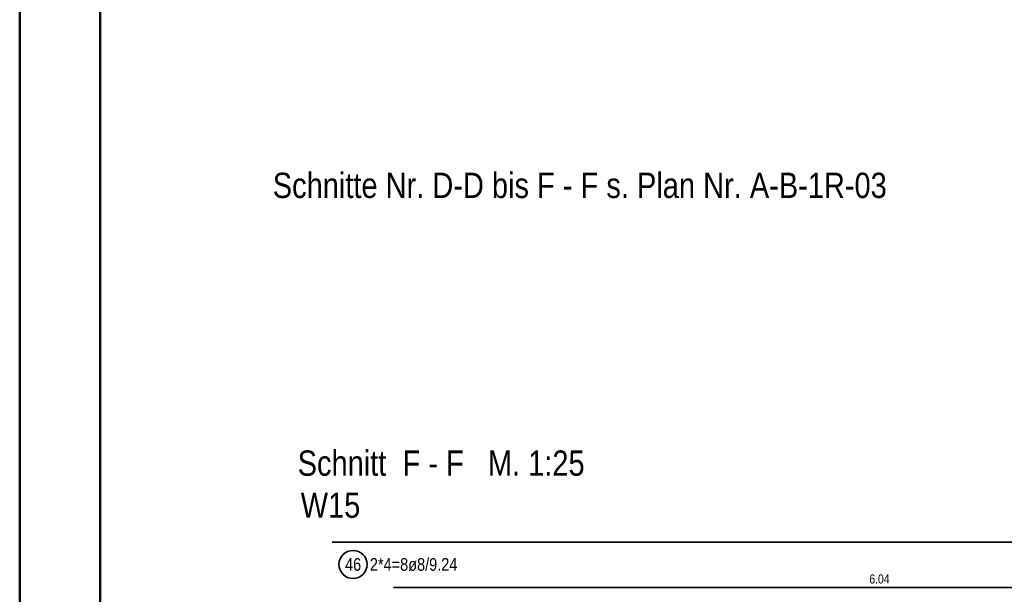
# Model space of a CAD drawing. Header units: millimetres. Extents: x -16 to 44.7, y 0 to 21.2.
# Tile 12 of 49: x 0 to 6.1, y 11.1 to 14.7. Entities that reach past the tile are written whole.
import ezdxf

# ---------------------------------------------------------------- set-up
doc = ezdxf.new("R2010")
doc.units = ezdxf.units.MM
doc.styles.add('Arial Narrow', font='ARIALN.TTF')

msp = doc.modelspace()

# ---------------------------------------------------------------- linework, layer by layer
at = {"color": 4, "linetype": 'Continuous', "lineweight": 50}
for p, q in [((0, 21.025), (0, 0)), ((0.5, 20.9), (0.5, 0.125))]:
    msp.add_line(p, q, dxfattribs=at)
at = {"color": 2, "linetype": 'Continuous', "lineweight": 35}
for p, q in [((11.184973, 11.448703), (1.944675, 11.448703)), ((2.326076, 11.166256), (2.926076, 11.166256)), ((2.926076, 11.166256), (7.768084, 11.166256))]:
    msp.add_line(p, q, dxfattribs=at)
msp.add_circle((2.07339, 11.30959), 0.0875, dxfattribs=at)

# ---------------------------------------------------------------- texts
at = {"color": 9, "lineweight": 0, "style": 'Arial Narrow'}
msp.add_text('Schnitte Nr. D-D bis F - F s. Plan Nr. A-B-1R-03', height=0.1575, dxfattribs=at).set_placement((1.574287, 13.590912))
at = {"color": 1, "lineweight": 70, "style": 'Arial Narrow'}
for s, p in [('Schnitt  F - F   M. 1:25', (1.729097, 11.86179)), ('W15', (1.747963, 11.59985))]:
    msp.add_text(s, height=0.1575, dxfattribs=at).set_placement(p)
at = {"color": 2, "lineweight": 35, "char_height": 0.07875, "attachment_point": 1, "line_spacing_factor": 0.9, "style": 'Arial Narrow'}
for s, insert in [('46', (2.023778, 11.348965)), ('2*4=8ø8/9.24', (2.17839, 11.348965))]:
    msp.add_mtext(s, dxfattribs=dict(at, insert=insert))
at = {"color": 3, "lineweight": 25, "insert": (5.285205, 11.247506), "char_height": 0.05625, "attachment_point": 1, "line_spacing_factor": 0.9, "style": 'Arial Narrow'}
msp.add_mtext('6.04', dxfattribs=at)

doc.saveas('drawing.dxf')
